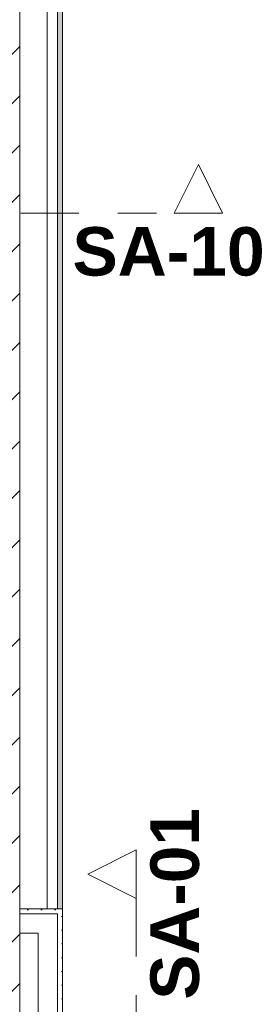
# Model space of a CAD drawing. Header units: metres. Extents: x -3.6 to 85.2, y -11 to 16.8.
# Tile 172 of 256: x 22.2 to 22.8, y 0.8 to 3.3. Entities that reach past the tile are written whole.
import ezdxf

# ---------------------------------------------------------------- set-up
doc = ezdxf.new("R2010")
doc.units = ezdxf.units.M
doc.header["$MEASUREMENT"] = 0
doc.linetypes.add('Schnittlinie', pattern=[0.3, 0.15, -0.075, 0, -0.075])
doc.linetypes.add('Wipeout_Contour', pattern=[1, 0, -1])
for name, color, linetype in [('203 - Marker.Schnitt - Ausbaudetail SA', 7, 'Continuous'), ('605 - Struktur.Wand Innen', 7, 'Continuous'), ('Neubau_606 - Struktur.Wand Innen Ausbau', 7, 'Continuous'), ('Neubau_653 - Abdeckung.TB Verkofferung', 7, 'Continuous')]:
    doc.layers.add(name, color=color, linetype=linetype)
doc.styles.add('ERSTELLTER_STIL_1', font='txt')
pattern_1 = [(45, (0, 0), (-0.01767767, 0.01767767), [0, -0.025])]

msp = doc.modelspace()

# ---------------------------------------------------------------- hatches: boundary and pattern name
at = {"layer": 'Neubau_606 - Struktur.Wand Innen Ausbau', "linetype": 'Continuous', "lineweight": 0, "true_color": 0x000000}
h = msp.add_hatch(dxfattribs=at)
h.set_pattern_fill('Gips_0001', color=18, style=0, pattern_type=2)
h.set_pattern_definition(pattern_1)
h.paths.add_polyline_path([(22.2975, 1.01), (22.2975, 0.9975), (22.31, 1.01)])
h = msp.add_hatch(dxfattribs=at)
h.set_pattern_fill('Gips_0001', color=18, style=0, pattern_type=2)
h.set_pattern_definition(pattern_1)
h.paths.add_polyline_path([(22.2975, 0.9975), (22.31, 0.9975), (22.31, 1.01)])
h = msp.add_hatch(dxfattribs=at)
h.set_pattern_fill('Gips_0001', color=18, style=0, pattern_type=2)
h.set_pattern_definition(pattern_1)
h.paths.add_polyline_path([(22.2975, 0.9975), (22.2975, 0.255), (22.31, 0.255), (22.31, 0.9975)])
at = {"layer": 'Neubau_653 - Abdeckung.TB Verkofferung', "linetype": 'Continuous', "lineweight": 0, "true_color": 0x000000}
h = msp.add_hatch(dxfattribs=at)
h.set_pattern_fill('Gips_0001', color=18, style=0, pattern_type=2)
h.set_pattern_definition(pattern_1)
h.paths.add_polyline_path([(22.31, 1.01), (22.31, 5.0505), (22.2975, 5.0505), (22.2975, 1.01)])

# ---------------------------------------------------------------- linework, layer by layer
at = {"layer": '203 - Marker.Schnitt - Ausbaudetail SA', "color": 7, "linetype": 'Schnittlinie', "lineweight": 13}
msp.add_line((22.5, 1.037), (22.5, -0.4425), dxfattribs=at)
at = {"layer": 'Neubau_606 - Struktur.Wand Innen Ausbau', "color": 1, "linetype": 'Continuous', "lineweight": 5}
for p, q in [((22.2975, 0.9975), (22.2475, 0.9975)), ((22.2975, 0.9975), (22.2475, 0.9975)), ((22.2975, 0.9475), (22.2975, 0.9975)), ((22.2975, 0.255), (22.2975, 0.9475))]:
    msp.add_line(p, q, dxfattribs=at)
at = {"layer": 'Neubau_606 - Struktur.Wand Innen Ausbau', "color": 1, "linetype": 'Continuous', "lineweight": 5, "flags": 128}
for points in [[(22.31, 1.01), (22.2975, 1.01)], [(22.31, 0.255), (22.31, 1.01)], [(22.2475, 0.9475), (22.2475, 0.71)]]:
    msp.add_lwpolyline(points, dxfattribs=at)
at = {"layer": 'Neubau_653 - Abdeckung.TB Verkofferung', "color": 1, "linetype": 'Continuous', "lineweight": 5}
for p, q in [((22.2705, 5.0505), (22.2705, 1.01)), ((22.2975, 5.0505), (22.2975, 1.01)), ((22.31, 5.0505), (22.31, 1.01))]:
    msp.add_line(p, q, dxfattribs=at)
at = {"layer": 'Neubau_653 - Abdeckung.TB Verkofferung', "color": 1, "linetype": 'Continuous', "lineweight": 9}
msp.add_line((22.31, 1.01), (22.31, 5.0505), dxfattribs=at)
at = {"layer": 'Neubau_653 - Abdeckung.TB Verkofferung', "color": 1, "linetype": 'Continuous', "lineweight": 5, "flags": 128}
msp.add_lwpolyline([(22.31, 1.01), (22.2975, 1.01), (22.2705, 1.01)], dxfattribs=at)

# ---------------------------------------------------------------- texts
at = {"layer": '203 - Marker.Schnitt - Ausbaudetail SA', "color": 7, "lineweight": 13, "insert": (22.3359, 2.6427), "char_height": 0.125, "attachment_point": 7, "style": 'ERSTELLTER_STIL_1'}
msp.add_mtext('\\A1;{\\pql;\\pt0;\\fArial|b1|i0|c0|p38;SA-10}', dxfattribs=at)
at = {"layer": '203 - Marker.Schnitt - Ausbaudetail SA', "color": 7, "lineweight": 13, "insert": (22.6633, 0.7754), "char_height": 0.125, "attachment_point": 7, "rotation": 90, "style": 'ERSTELLTER_STIL_1'}
msp.add_mtext('\\A1;{\\pql;\\pt0;\\fArial|b1|i0|c0|p38;SA-01}', dxfattribs=at)

# ---------------------------------------------------------------- wipeouts: each hides what was drawn before it
at = {"color": 254, "linetype": 'Wipeout_Contour', "lineweight": 0, "ltscale": 89.659123}
msp.add_wipeout([(22.2, 5.1), (22.04, 5.1), (22.04, 0.7), (22.2, 0.7)], dxfattribs=at).dxf.layer = '605 - Struktur.Wand Innen'

# ---------------------------------------------------------------- next in the draw order: hatches: boundary and pattern name
at = {"layer": '605 - Struktur.Wand Innen', "linetype": 'Continuous', "lineweight": 0, "true_color": 0x000000}
h = msp.add_hatch(dxfattribs=at)
h.set_pattern_fill('MW_Ziegel_0001', color=18, style=0, pattern_type=2)
h.set_pattern_definition([(45, (0, 0), (-0.0636396, 0.0636396), [])])
h.paths.add_polyline_path([(22.2, 5.1), (22.04, 5.1), (22.04, 0.7), (22.2, 0.7)])
at = {"layer": 'Neubau_606 - Struktur.Wand Innen Ausbau', "linetype": 'Continuous', "lineweight": 0, "true_color": 0x000000}
h = msp.add_hatch(dxfattribs=at)
h.set_pattern_fill('Gips_0001', color=18, style=0, pattern_type=2)
h.set_pattern_definition(pattern_1)
h.paths.add_polyline_path([(22.2, 1.01), (22.2, 0.9975), (22.2975, 0.9975), (22.2975, 1.01)])

# ---------------------------------------------------------------- next in the draw order: linework, layer by layer
at = {"layer": '203 - Marker.Schnitt - Ausbaudetail SA', "color": 7, "linetype": 'Schnittlinie', "lineweight": 13}
msp.add_line((21.7525, 2.806), (22.5975, 2.806), dxfattribs=at)
at = {"layer": '605 - Struktur.Wand Innen', "color": 7, "linetype": 'Continuous', "lineweight": 18, "flags": 128}
msp.add_lwpolyline([(22.2, 0.7), (22.2, 5.1)], dxfattribs=at)
at = {"layer": 'Neubau_606 - Struktur.Wand Innen Ausbau', "color": 1, "linetype": 'Continuous', "lineweight": 5}
msp.add_line((22.2475, 0.9975), (22.2, 0.9975), dxfattribs=at)
at = {"layer": 'Neubau_606 - Struktur.Wand Innen Ausbau', "color": 1, "linetype": 'Continuous', "lineweight": 5, "flags": 128}
for points in [[(22.2975, 1.01), (22.2, 1.01)], [(22.2, 1.01), (22.2, 0.9975)], [(22.2, 0.9975), (22.2, 0.9475)], [(22.2, 0.9475), (22.2475, 0.9475)]]:
    msp.add_lwpolyline(points, dxfattribs=at)
at = {"layer": 'Neubau_653 - Abdeckung.TB Verkofferung', "color": 1, "linetype": 'Continuous', "lineweight": 9}
for p, q in [((22.2, 1.01), (22.2, 5.0505)), ((22.31, 1.01), (22.2, 1.01))]:
    msp.add_line(p, q, dxfattribs=at)

# ---------------------------------------------------------------- next in the draw order: wipeouts: each hides what was drawn before it
at = {"color": 254, "linetype": 'Wipeout_Contour', "lineweight": 0, "ltscale": 66.96617}
msp.add_wipeout([(22.5, 1.162), (22.375, 1.0995), (22.5, 1.037)], dxfattribs=at).dxf.layer = '203 - Marker.Schnitt - Ausbaudetail SA'

# ---------------------------------------------------------------- next in the draw order: linework, layer by layer
at = {"layer": '203 - Marker.Schnitt - Ausbaudetail SA', "color": 7, "linetype": 'Continuous', "lineweight": 13, "flags": 128}
msp.add_lwpolyline([(22.5, 1.162), (22.5, 1.037), (22.375, 1.0995)], close=True, dxfattribs=at)

# ---------------------------------------------------------------- next in the draw order: wipeouts: each hides what was drawn before it
at = {"color": 254, "linetype": 'Wipeout_Contour', "lineweight": 0, "ltscale": 68.466407}
msp.add_wipeout([(22.7225, 2.806), (22.66, 2.931), (22.5975, 2.806)], dxfattribs=at).dxf.layer = '203 - Marker.Schnitt - Ausbaudetail SA'

# ---------------------------------------------------------------- next in the draw order: linework, layer by layer
at = {"layer": '203 - Marker.Schnitt - Ausbaudetail SA', "color": 7, "linetype": 'Continuous', "lineweight": 13, "flags": 128}
msp.add_lwpolyline([(22.7225, 2.806), (22.5975, 2.806), (22.66, 2.931)], close=True, dxfattribs=at)

doc.saveas('drawing.dxf')
